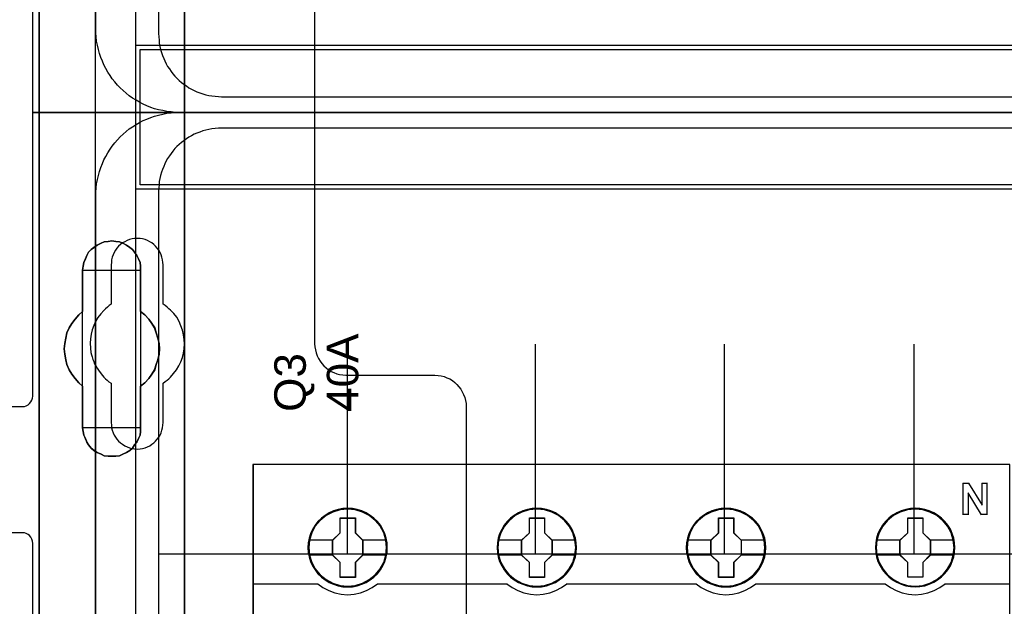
# Model space of a CAD drawing. Extents: x -635870 to -372006, y -44437 to 104716.
# Tile 32 of 246: x -619616 to -618678, y -32605 to -32046. Entities that reach past the tile are written whole.
import ezdxf

# ---------------------------------------------------------------- set-up
doc = ezdxf.new("R2010")
doc.units = 0
doc.header["$MEASUREMENT"] = 0
doc.layers.get('0').update_dxf_attribs({"color": 252})
for name, color, linetype in [('30', 7, 'Continuous'), ('45', 8, 'Continuous'), ('5', 7, 'Continuous'), ('50', 7, 'Continuous')]:
    doc.layers.add(name, color=color, linetype=linetype)
doc.styles.get("Standard").update_dxf_attribs({"font": 'arial.ttf', "bigfont": 'BIGFONT.SHX'})

# ---------------------------------------------------------------- blocks, each defined once
blk = doc.blocks.new('*U1009')
at = {"layer": '5', "color": 7}
for points in [[(64.443293, -78.807593), (64.443293, -386.338651), (64.391735, -387.468902), (64.288619, -388.445028), (64.185504, -388.804654), (64.082388, -389.061529), (63.979273, -389.267029), (63.876157, -389.369779), (73.104995, -389.369779), (73.362784, -389.369779), (73.67213, -389.472529), (73.929919, -389.575279), (74.13615, -389.78078), (74.342381, -389.98628), (74.497054, -390.29453), (74.548612, -390.551405), (74.60017, -390.859656), (74.60017, -415.622431)], [(46.758983, -415.622431), (46.758983, -390.859656), (46.758983, -390.551405), (46.862099, -390.29453), (47.016772, -389.98628), (47.171446, -389.78078), (47.429234, -389.575279), (47.687023, -389.472529), (47.944812, -389.369779), (48.254158, -389.369779), (51.19295, -389.369779), (51.089835, -389.267029), (50.986719, -389.061529), (50.883604, -388.804654), (50.780488, -388.445028), (50.625815, -387.468902), (50.625815, -386.338651), (50.625815, -323.250088), (50.625815, -298.744188), (50.625815, -173.234937)], [(50.626846, -173.235764), (50.626846, -298.746057), (50.626846, -323.25216), (50.626846, -386.341247), (50.626846, -387.471508), (50.781516, -388.447642), (50.88463, -388.80727), (50.987743, -389.064148), (51.090856, -389.26965), (51.19397, -389.372401), (52.689115, -389.577903), (62.330223, -389.577903), (63.876925, -389.372401), (63.980038, -389.26965), (64.083152, -389.064148), (64.186265, -388.80727), (64.289378, -388.447642), (64.392492, -387.471508), (64.444049, -386.341247), (64.444049, -78.807635)]]:
    blk.add_lwpolyline(points, dxfattribs=at)
for points in [[(64.441398, -386.34188), (64.441398, -78.808532), (64.441398, -386.34188)], [(50.626846, -173.235771), (50.626846, -298.746832), (50.626846, -173.235771)], [(60.268907, -254.459032), (60.681505, -254.76733), (61.042528, -255.178395), (61.351976, -255.589461), (61.60985, -256.000526), (61.764574, -256.462974), (61.919298, -256.976805), (62.022447, -257.490636), (62.074022, -258.004468), (62.022447, -258.518299), (61.919298, -259.03213), (61.764574, -259.494579), (61.60985, -260.00841), (61.351976, -260.419475), (61.042528, -260.83054), (60.681505, -261.241605), (60.268907, -261.549904), (60.268907, -265.506405), (60.268907, -265.866087), (60.217332, -266.225769), (60.062608, -266.534068), (59.907884, -266.89375), (59.701585, -267.150666), (59.495286, -267.458964), (59.237413, -267.664497), (58.927964, -267.870029), (58.566941, -268.024179), (58.257493, -268.178328), (57.89647, -268.229711), (57.535447, -268.229711), (57.174424, -268.229711), (56.813401, -268.178328), (56.503953, -268.024179), (56.14293, -267.870029), (55.833482, -267.664497), (55.575608, -267.458964), (55.317735, -267.150666), (55.163011, -266.89375), (55.008286, -266.534068), (54.853562, -266.225769), (54.801988, -265.866087), (54.750413, -265.506405), (54.750413, -261.549904), (54.38939, -261.241605), (54.028367, -260.83054), (53.718919, -260.419475), (53.461045, -260.00841), (53.254746, -259.494579), (53.151597, -259.03213), (53.048447, -258.518299), (52.996873, -258.004468), (53.048447, -257.490636), (53.151597, -256.976805), (53.254746, -256.462974), (53.461045, -256.000526), (53.718919, -255.589461), (54.028367, -255.178395), (54.38939, -254.76733), (54.750413, -254.459032), (54.750413, -250.50253), (54.801988, -250.142848), (54.853562, -249.783167), (55.008286, -249.423485), (55.163011, -249.115186), (55.317735, -248.806887), (55.575608, -248.549971), (55.833482, -248.344439), (56.14293, -248.138906), (56.503953, -247.933374), (56.813401, -247.830607), (57.174424, -247.779224), (57.535447, -247.727841), (57.89647, -247.779224), (58.257493, -247.830607), (58.566941, -247.933374), (58.927964, -248.138906), (59.237413, -248.344439), (59.495286, -248.549971), (59.701585, -248.806887), (59.907884, -249.115186), (60.062608, -249.423485), (60.217332, -249.783167), (60.268907, -250.142848), (60.268907, -250.50253), (60.268907, -254.459032)], [(58.927964, -248.138906), (58.566941, -247.933374), (58.257493, -247.830607), (57.89647, -247.779224), (57.535447, -247.727841), (57.174424, -247.779224), (56.813401, -247.830607), (56.503953, -247.933374), (56.14293, -248.138906), (55.833482, -248.344439), (55.575608, -248.549971), (55.317735, -248.806887), (55.163011, -249.115186), (55.008286, -249.423485), (54.853562, -249.783167), (54.801988, -250.142848), (54.750413, -250.50253), (54.750413, -254.459032), (54.38939, -254.76733), (54.028367, -255.178395), (53.718919, -255.589461), (53.461045, -256.000526), (53.254746, -256.462974), (53.151597, -256.976805), (53.048447, -257.490636), (52.996873, -258.004468), (53.048447, -258.518299), (53.151597, -259.03213), (53.254746, -259.494579), (53.461045, -260.00841), (53.718919, -260.419475), (54.028367, -260.83054), (54.38939, -261.241605), (54.750413, -261.549904), (54.750413, -265.506405), (54.801988, -265.866087), (54.853562, -266.225769), (55.008286, -266.534068), (55.163011, -266.89375), (55.317735, -267.150666), (55.575608, -267.458964), (55.833482, -267.664497), (56.14293, -267.870029), (56.503953, -268.024179), (56.813401, -268.178328), (57.174424, -268.229711), (57.535447, -268.229711), (57.89647, -268.229711), (58.257493, -268.178328), (58.566941, -268.024179), (58.927964, -267.870029), (59.237413, -267.664497), (59.495286, -267.458964), (59.701585, -267.150666), (59.907884, -266.89375), (60.062608, -266.534068), (60.217332, -266.225769), (60.268907, -265.866087), (60.268907, -265.506405), (60.268907, -261.549904), (60.681505, -261.241605), (61.042528, -260.83054), (61.351976, -260.419475), (61.60985, -260.00841), (61.764574, -259.494579), (61.919298, -259.03213), (62.022447, -258.518299), (62.074022, -258.004468), (62.022447, -257.490636), (61.919298, -256.976805), (61.764574, -256.462974), (61.60985, -256.000526), (61.351976, -255.589461), (61.042528, -255.178395), (60.681505, -254.76733), (60.268907, -254.459032), (60.268907, -250.50253), (60.268907, -250.142848), (60.217332, -249.783167), (60.062608, -249.423485), (59.907884, -249.115186), (59.701585, -248.806887), (59.495286, -248.549971), (59.237413, -248.344439), (58.927964, -248.138906)], [(58.927964, -248.138906), (58.566941, -247.933374), (58.257493, -247.830607), (57.89647, -247.779224), (57.535447, -247.727841), (57.174424, -247.779224), (56.813401, -247.830607), (56.503953, -247.933374), (56.14293, -248.138906), (55.833482, -248.344439), (55.575608, -248.549971), (55.317735, -248.806887), (55.163011, -249.115186), (55.008286, -249.423485), (54.853562, -249.783167), (54.801988, -250.142848), (54.750413, -250.50253), (54.750413, -254.459032), (54.38939, -254.76733), (54.028367, -255.178395), (53.718919, -255.589461), (53.461045, -256.000526), (53.254746, -256.462974), (53.151597, -256.976805), (53.048447, -257.490636), (52.996873, -258.004468), (53.048447, -258.518299), (53.151597, -259.03213), (53.254746, -259.494579), (53.461045, -260.00841), (53.718919, -260.419475), (54.028367, -260.83054), (54.38939, -261.241605), (54.750413, -261.549904), (54.750413, -265.506405), (54.801988, -265.866087), (54.853562, -266.225769), (55.008286, -266.534068), (55.163011, -266.89375), (55.317735, -267.150666), (55.575608, -267.458964), (55.833482, -267.664497), (56.14293, -267.870029), (56.503953, -268.024179), (56.813401, -268.178328), (57.174424, -268.229711), (57.535447, -268.229711), (57.89647, -268.229711), (58.257493, -268.178328), (58.566941, -268.024179), (58.927964, -267.870029), (59.237413, -267.664497), (59.495286, -267.458964), (59.701585, -267.150666), (59.907884, -266.89375), (60.062608, -266.534068), (60.217332, -266.225769), (60.268907, -265.866087), (60.268907, -265.506405), (60.268907, -261.549904), (60.681505, -261.241605), (61.042528, -260.83054), (61.351976, -260.419475), (61.60985, -260.00841), (61.764574, -259.494579), (61.919298, -259.03213), (62.022447, -258.518299), (62.074022, -258.004468), (62.022447, -257.490636), (61.919298, -256.976805), (61.764574, -256.462974), (61.60985, -256.000526), (61.351976, -255.589461), (61.042528, -255.178395), (60.681505, -254.76733), (60.268907, -254.459032), (60.268907, -250.50253), (60.268907, -250.142848), (60.217332, -249.783167), (60.062608, -249.423485), (59.907884, -249.115186), (59.701585, -248.806887), (59.495286, -248.549971), (59.237413, -248.344439), (58.927964, -248.138906)], [(60.268666, -250.505736), (60.268666, -250.145639), (60.217082, -249.785541), (60.062331, -249.425444), (59.90758, -249.116789), (59.701245, -248.808134), (59.49491, -248.550921), (59.236992, -248.345151), (58.927489, -248.139381), (58.566403, -247.933611), (58.256901, -247.830726), (57.895815, -247.779284), (57.534729, -247.727841), (57.173643, -247.779284), (56.812557, -247.830726), (56.503054, -247.933611), (56.141968, -248.139381), (55.832466, -248.345151), (55.574547, -248.550921), (55.316629, -248.808134), (55.161878, -249.116789), (55.007126, -249.425444), (54.852375, -249.785541), (54.800792, -250.145639), (54.749208, -250.505736), (60.268666, -250.505736)], [(54.749208, -250.503088), (54.749208, -254.462051), (54.749208, -250.503088)], [(60.266015, -254.462051), (60.266015, -250.503088), (60.266015, -254.462051)], [(54.751859, -254.459403), (54.390538, -254.767738), (54.029217, -255.178852), (53.719514, -255.589966), (53.461428, -256.001079), (53.254959, -256.463582), (53.151724, -256.977474), (53.04849, -257.491366), (52.996873, -258.005258), (53.04849, -258.51915), (53.151724, -259.033041), (53.254959, -259.495544), (53.461428, -260.009436), (53.719514, -260.42055), (54.029217, -260.831663), (54.390538, -261.242777), (54.751859, -261.551112), (54.751859, -254.459403)], [(60.266015, -261.551112), (60.679274, -261.242777), (61.040875, -260.831663), (61.350819, -260.42055), (61.609106, -260.009436), (61.764078, -259.495544), (61.91905, -259.033041), (62.022365, -258.51915), (62.074022, -258.005258), (62.022365, -257.491366), (61.91905, -256.977474), (61.764078, -256.463582), (61.609106, -256.001079), (61.350819, -255.589966), (61.040875, -255.178852), (60.679274, -254.767738), (60.266015, -254.459403), (60.266015, -261.551112)], [(54.749208, -261.548464), (54.749208, -265.507427), (54.749208, -261.548464)], [(60.266015, -265.507427), (60.266015, -261.548464), (60.266015, -265.507427)], [(54.749208, -265.504779), (54.800792, -265.864676), (54.852375, -266.224573), (55.007126, -266.533055), (55.161878, -266.892952), (55.316629, -267.150021), (55.574547, -267.458504), (55.832466, -267.664159), (56.141968, -267.869815), (56.503054, -268.024056), (56.812557, -268.178298), (57.173643, -268.229711), (57.534729, -268.229711), (57.895815, -268.229711), (58.256901, -268.178298), (58.566403, -268.024056), (58.927489, -267.869815), (59.236992, -267.664159), (59.49491, -267.458504), (59.701245, -267.150021), (59.90758, -266.892952), (60.062331, -266.533055), (60.217082, -266.224573), (60.268666, -265.864676), (60.268666, -265.504779), (54.749208, -265.504779)]]:
    blk.add_lwpolyline(points, close=True, dxfattribs=at)
at = {"layer": '50', "color": 7}
for points in [[(55.98194, -85.921426), (391.762235, -85.921426), (391.762235, -735.000783), (55.98194, -735.000783), (55.98194, -85.921426)], [(59.825943, -92.486155), (387.918232, -92.486155), (387.918232, -379.414356), (59.825943, -379.414356), (59.825943, -92.486155)], [(59.825943, -229.100851), (387.918232, -229.100851), (387.918232, -242.79966), (59.825943, -242.79966), (59.825943, -229.100851)]]:
    blk.add_lwpolyline(points, dxfattribs=at)
blk.add_lwpolyline([(60.239505, -229.513961), (387.507321, -229.513961), (387.507321, -242.386551), (60.239505, -242.386551), (60.239505, -229.513961)], close=True, dxfattribs=at)
blk = doc.blocks.new('*U1010')
at = {"layer": '50', "color": 7}
for points in [[(383.999821, -235.501397), (64.001505, -235.501397), (63.581505, -235.501397), (63.182504, -235.459362), (62.783504, -235.417327), (62.384503, -235.333258), (61.985503, -235.249188), (61.607503, -235.144101), (61.229502, -235.017997), (60.872502, -234.870875), (60.515502, -234.723754), (60.179501, -234.534597), (59.843501, -234.345441), (59.507501, -234.135267), (59.1925, -233.925093), (58.8985, -233.672885), (58.6045, -233.420676), (58.331499, -233.168468), (58.079499, -232.895242), (57.827499, -232.600998), (57.575499, -232.306755), (57.365498, -231.991494), (57.155498, -231.655216), (56.966498, -231.318938), (56.777498, -230.98266), (56.630498, -230.625365), (56.483498, -230.26807), (56.357497, -229.889757), (56.252497, -229.511444), (56.168497, -229.112114), (56.084497, -228.712784), (56.042497, -228.313453), (56.000497, -227.914123), (56.000497, -227.493776), (56.000497, -168.476979)], [(67.968952, -234.010496), (379.969373, -234.010496)], [(61.983887, -93.002352), (61.983887, -227.999417), (62.004887, -228.314683), (62.025887, -228.62995), (62.046887, -228.924198), (62.109888, -229.218447), (62.172889, -229.512696), (62.25689, -229.806944), (62.340891, -230.080175), (62.466892, -230.353406), (62.571893, -230.605619), (62.697894, -230.87885), (62.844896, -231.131063), (63.012898, -231.362258), (63.1809, -231.593454), (63.348902, -231.824649), (63.537904, -232.055844), (63.726906, -232.245004), (63.936908, -232.455182), (64.167911, -232.644342), (64.377913, -232.812484), (64.629916, -232.980626), (64.860918, -233.148768), (65.112921, -233.274874), (65.364924, -233.421999), (65.637927, -233.527087), (65.91093, -233.632176), (66.183933, -233.737265), (66.477936, -233.821336), (66.771939, -233.884389), (67.065942, -233.926425), (67.359946, -233.96846), (67.674949, -233.989478), (67.968952, -234.010496)]]:
    blk.add_lwpolyline(points, dxfattribs=at)
blk = doc.blocks.new('*U1011')
at = {"layer": '30', "color": 7}
blk.add_lwpolyline([(76.842584, -213.484137), (76.842584, -235.501397), (50.0136, -235.501397), (50.0136, -208.508866)], dxfattribs=at)
blk.add_lwpolyline([(76.842584, -213.484137), (76.842584, -235.501397), (50.0136, -235.501397), (50.0136, -208.508866)], dxfattribs=at)
blk = doc.blocks.new('*U1020')
at = {"layer": '50', "color": 7}
for points in [[(56.000497, -302.523166), (56.000497, -243.506369), (56.000497, -243.086022), (56.042497, -242.686692), (56.084497, -242.287361), (56.168497, -241.888031), (56.252497, -241.488701), (56.357497, -241.110388), (56.483498, -240.753093), (56.630498, -240.37478), (56.777498, -240.017485), (56.966498, -239.681207), (57.155498, -239.344929), (57.365498, -239.00865), (57.575499, -238.714407), (57.827499, -238.399147), (58.079499, -238.104903), (58.331499, -237.831677), (58.6045, -237.579469), (58.8985, -237.32726), (59.1925, -237.075052), (59.507501, -236.864878), (59.843501, -236.654704), (60.179501, -236.465548), (60.515502, -236.276391), (60.872502, -236.12927), (61.229502, -235.982148), (61.607503, -235.856044), (61.985503, -235.750957), (62.384503, -235.666887), (62.783504, -235.582818), (63.182504, -235.540783), (63.581505, -235.519766), (64.001505, -235.498748), (383.999821, -235.498748)], [(379.969373, -236.992297), (67.968952, -236.992297), (67.674949, -237.013315), (67.359946, -237.034332), (67.065942, -237.076367), (66.771939, -237.118401), (66.477936, -237.181454), (66.183933, -237.265523), (65.91093, -237.37061), (65.637927, -237.475697), (65.364924, -237.580784), (65.112921, -237.727906), (64.860918, -237.85401), (64.629916, -238.022149), (64.377913, -238.190288), (64.167911, -238.358427), (63.936908, -238.547583), (63.726906, -238.757757), (63.537904, -238.946914), (63.348902, -239.178105), (63.1809, -239.409296), (63.012898, -239.640487), (62.844896, -239.871678), (62.697894, -240.123887), (62.571893, -240.397113), (62.466892, -240.649321), (62.340891, -240.922547), (62.25689, -241.195773), (62.172889, -241.490017), (62.109888, -241.78426), (62.046887, -242.078503), (62.025887, -242.372747), (62.004887, -242.688007), (61.983887, -243.003268), (61.983887, -377.997901)], [(379.969373, -236.992297), (67.968952, -236.992297), (67.674949, -237.013315), (67.359946, -237.034332), (67.065942, -237.076367), (66.771939, -237.118402), (66.477936, -237.181455), (66.183933, -237.265525), (65.91093, -237.370613), (65.637927, -237.4757), (65.364924, -237.580788), (65.112921, -237.72791), (64.860918, -237.854016), (64.629916, -238.022156), (64.377913, -238.190296), (64.167911, -238.358436), (63.936908, -238.547594), (63.726906, -238.757769), (63.537904, -238.946927), (63.348902, -239.178119), (63.1809, -239.409312), (63.012898, -239.640505), (62.844896, -239.871698), (62.697894, -240.123908), (62.571893, -240.397136), (62.466892, -240.649346), (62.340891, -240.922574), (62.25689, -241.195801), (62.172889, -241.490047), (62.109888, -241.784292), (62.046887, -242.078537), (62.025887, -242.372782), (62.004887, -242.688045), (61.983887, -243.003308), (61.983887, -277.514077), (386.017439, -277.514077)], [(379.969373, -236.992297), (67.968952, -236.992297), (67.674949, -237.013315), (67.359946, -237.034332), (67.065942, -237.076367), (66.771939, -237.118402), (66.477936, -237.181455), (66.183933, -237.265525), (65.91093, -237.370613), (65.637927, -237.4757), (65.364924, -237.580788), (65.112921, -237.72791), (64.860918, -237.854016), (64.629916, -238.022156), (64.377913, -238.190296), (64.167911, -238.358436), (63.936908, -238.547594), (63.726906, -238.757769), (63.537904, -238.946927), (63.348902, -239.178119), (63.1809, -239.409312), (63.012898, -239.640505), (62.844896, -239.871698), (62.697894, -240.123908), (62.571893, -240.397136), (62.466892, -240.649346), (62.340891, -240.922574), (62.25689, -241.195801), (62.172889, -241.490047), (62.109888, -241.784292), (62.046887, -242.078537), (62.025887, -242.372782), (62.004887, -242.688045), (61.983887, -243.003308), (61.983887, -277.514077), (386.017439, -277.514077)], [(79.960566, -277.556447), (79.960566, -257.54713)], [(97.87362, -277.556447), (97.87362, -257.54713)], [(115.850299, -277.556447), (115.850299, -257.54713)], [(133.909161, -277.556447), (133.909161, -257.54713)]]:
    blk.add_lwpolyline(points, dxfattribs=at)
blk = doc.blocks.new('*D1021')
at = {"layer": '30', "color": 7}
for points in [[(46.008272, -263.504343), (49.006674, -263.504343), (49.208059, -263.48183), (49.387068, -263.436805), (49.566077, -263.324242), (49.700334, -263.21168), (49.834591, -263.054092), (49.924096, -262.873992), (49.991224, -262.693891), (50.0136, -262.491279), (50.0136, -235.498748), (76.842584, -235.498748), (76.842584, -257.516008), (76.86496, -257.808671), (76.909712, -258.101334), (76.976841, -258.393997), (77.066345, -258.664148), (77.200602, -258.934298), (77.357235, -259.181936), (77.536244, -259.407061), (77.715253, -259.632187), (77.939015, -259.812287), (78.162776, -259.992387), (78.408913, -260.149975), (78.677427, -260.262538), (78.945941, -260.3751), (79.214454, -260.442638), (79.52772, -260.487663), (79.81861, -260.510175), (88.299164, -260.510175), (88.590054, -260.532688), (88.880944, -260.577713), (89.171833, -260.645251), (89.440347, -260.757813), (89.708861, -260.870376), (89.954998, -261.027964), (90.178759, -261.208064), (90.380145, -261.388164), (90.58153, -261.61329), (90.760539, -261.838415), (90.894796, -262.086053), (91.029053, -262.356203), (91.140933, -262.626354), (91.208062, -262.919017), (91.252814, -263.21168), (91.27519, -263.504343), (91.27519, -357.494179)], [(50.0136, -344.481933), (50.0136, -276.516588), (49.991224, -276.313975), (49.924096, -276.111363), (49.834591, -275.931262), (49.700334, -275.773675), (49.566077, -275.661112), (49.387068, -275.571062), (49.208059, -275.526037), (49.006674, -275.503524), (46.008272, -275.503524)], [(46.008272, -263.504343), (49.006674, -263.504343), (49.208059, -263.48183), (49.387068, -263.436805), (49.566077, -263.324242), (49.700334, -263.21168), (49.834591, -263.054092), (49.924096, -262.873992), (49.991224, -262.693891), (50.0136, -262.491279), (50.0136, -235.498748), (76.842584, -235.498748), (76.842584, -257.516008), (76.86496, -257.808671), (76.909712, -258.101334), (76.976841, -258.393997), (77.066345, -258.664148), (77.200602, -258.934298), (77.357235, -259.181936), (77.536244, -259.407061), (77.715253, -259.632187), (77.939015, -259.812287), (78.162776, -259.992387), (78.408913, -260.149975), (78.677427, -260.262538), (78.945941, -260.3751), (79.214454, -260.442638), (79.52772, -260.487663), (79.81861, -260.510175), (88.299164, -260.510175), (88.590054, -260.532688), (88.880944, -260.577713), (89.171833, -260.645251), (89.440347, -260.757813), (89.708861, -260.870376), (89.954998, -261.027964), (90.178759, -261.208064), (90.380145, -261.388164), (90.58153, -261.61329), (90.760539, -261.838415), (90.894796, -262.086053), (91.029053, -262.356203), (91.140933, -262.626354), (91.208062, -262.919017), (91.252814, -263.21168), (91.27519, -263.504343), (91.27519, -357.494179)], [(50.0136, -344.481933), (50.0136, -276.516588), (49.991224, -276.313975), (49.924096, -276.111363), (49.834591, -275.931262), (49.700334, -275.773675), (49.566077, -275.661112), (49.387068, -275.571062), (49.208059, -275.526037), (49.006674, -275.503524), (46.008272, -275.503524)], [(62.409659, -265.014208), (62.409659, -261.254184), (62.611125, -261.119094), (62.790205, -260.984003), (62.969286, -260.848913), (63.125981, -260.691307), (63.416987, -260.35358), (63.685608, -259.993338), (63.909458, -259.633097), (64.088539, -259.227825), (64.245234, -258.822553), (64.357159, -258.417281), (64.424315, -257.989494), (64.4467, -257.539192), (64.424315, -257.111405), (64.357159, -256.661102), (64.267619, -256.233315), (64.110924, -255.805528), (63.931843, -255.400256), (63.707993, -254.994984), (63.439372, -254.634743), (63.125981, -254.319531), (62.969286, -254.18444), (62.790205, -254.026835), (62.611125, -253.891744), (62.409659, -253.756653), (62.409659, -250.019145), (62.387274, -249.771479), (62.364889, -249.523813), (62.297734, -249.276147), (62.230579, -249.050996), (62.118653, -248.825845), (62.006728, -248.623209), (61.850032, -248.420573), (61.693337, -248.240452), (61.536642, -248.082846), (61.335176, -247.92524), (61.13371, -247.812665), (60.932245, -247.700089), (60.708394, -247.610029), (60.462159, -247.542484), (60.215923, -247.497453), (59.969687, -247.497453), (59.701066, -247.497453), (59.454831, -247.542484), (59.208595, -247.610029), (58.984745, -247.700089), (58.760894, -247.812665), (58.559428, -247.92524), (58.357963, -248.082846), (58.178882, -248.240452), (58.022187, -248.420573), (57.887876, -248.623209), (57.753566, -248.825845), (57.664026, -249.050996), (57.574486, -249.276147), (57.50733, -249.523813), (57.484945, -249.771479), (57.46256, -250.019145), (57.46256, -253.756653), (57.28348, -253.891744), (57.104399, -254.026835), (56.925319, -254.18444), (56.768623, -254.342046), (56.477618, -254.657258), (56.208997, -255.017499), (55.985146, -255.400256), (55.806066, -255.783013), (55.671755, -256.188285), (55.55983, -256.616072), (55.492675, -257.043859), (55.47029, -257.471646), (55.492675, -257.921948), (55.537445, -258.349735), (55.6046, -258.574887), (55.64937, -258.777523), (55.716525, -259.002674), (55.806066, -259.20531), (55.895606, -259.430461), (56.007531, -259.633097), (56.119457, -259.835733), (56.253767, -260.038369), (56.500003, -260.376095), (56.768623, -260.691307), (56.925319, -260.848913), (57.082014, -260.984003), (57.261095, -261.141609), (57.46256, -261.254184), (57.46256, -265.014208), (57.484945, -265.261874), (57.50733, -265.50954), (57.574486, -265.757206), (57.664026, -265.982357), (57.753566, -266.207508), (57.887876, -266.410144), (58.022187, -266.61278), (58.178882, -266.792901), (58.357963, -266.950507), (58.559428, -267.085597), (58.760894, -267.220688), (58.984745, -267.333264), (59.208595, -267.423324), (59.454831, -267.490869), (59.701066, -267.513385), (59.969687, -267.5359), (60.215923, -267.513385), (60.462159, -267.490869), (60.708394, -267.423324), (60.932245, -267.333264), (61.13371, -267.220688), (61.335176, -267.085597), (61.536642, -266.950507), (61.693337, -266.792901), (61.850032, -266.61278), (62.006728, -266.410144), (62.118653, -266.207508), (62.230579, -265.982357), (62.297734, -265.757206), (62.364889, -265.50954), (62.387274, -265.261874), (62.409659, -265.014208)]]:
    blk.add_lwpolyline(points, dxfattribs=at)
blk = doc.blocks.new('*D1022')
at = {"layer": '45', "color": 7}
for points in [[(143.039331, -268.997671), (70.962948, -268.997671), (70.962948, -351.066058), (143.039331, -351.066058), (143.039331, -268.997671)], [(143.018122, -269.021504), (70.984156, -269.021504), (70.984156, -351.044873), (143.018122, -351.044873), (143.018122, -269.021504)], [(83.762152, -276.924985), (83.739733, -276.476776), (83.666872, -276.023033), (83.515545, -275.596957), (83.336194, -275.181949), (83.100796, -274.794607), (82.820561, -274.446), (82.489883, -274.12506), (82.125576, -273.848388), (81.755665, -273.604916), (81.324103, -273.422312), (80.89254, -273.295043), (80.438558, -273.212041), (79.984576, -273.184374), (79.530595, -273.212041), (79.087823, -273.295043), (78.639446, -273.422312), (78.224697, -273.604916), (77.837972, -273.848388), (77.47927, -274.12506), (77.142988, -274.446), (76.879566, -274.794607), (76.638563, -275.181949), (76.436794, -275.596957), (76.319095, -276.023033), (76.229419, -276.476776), (76.201396, -276.924985), (76.229419, -277.373194), (76.319095, -277.810337), (76.436794, -278.241946), (76.638563, -278.651421), (76.879566, -279.044296), (77.142988, -279.40397), (77.47927, -279.719376), (77.837972, -279.996049), (78.224697, -280.228453), (78.639446, -280.411057), (79.087823, -280.549393), (79.530595, -280.637929), (79.984576, -280.660062), (80.438558, -280.637929), (80.89254, -280.549393), (81.324103, -280.411057), (81.755665, -280.228453), (82.125576, -279.996049), (82.489883, -279.719376), (82.820561, -279.40397), (83.100796, -279.044296), (83.336194, -278.651421), (83.515545, -278.241946), (83.666872, -277.810337), (83.739733, -277.373194), (83.762152, -276.924985)], [(83.762152, -276.924985), (83.739733, -276.476776), (83.666872, -276.023033), (83.515545, -275.596957), (83.336194, -275.181949), (83.100796, -274.794607), (82.820561, -274.446), (82.489883, -274.12506), (82.125576, -273.848388), (81.755665, -273.604916), (81.324103, -273.422312), (80.89254, -273.295043), (80.438558, -273.212041), (79.984576, -273.184374), (79.530595, -273.212041), (79.087823, -273.295043), (78.639446, -273.422312), (78.224697, -273.604916), (77.837972, -273.848388), (77.47927, -274.12506), (77.142988, -274.446), (76.879566, -274.794607), (76.638563, -275.181949), (76.436794, -275.596957), (76.319095, -276.023033), (76.229419, -276.476776), (76.201396, -276.924985), (76.229419, -277.373194), (76.319095, -277.810337), (76.436794, -278.241946), (76.638563, -278.651421), (76.879566, -279.044296), (77.142988, -279.40397), (77.47927, -279.719376), (77.837972, -279.996049), (78.224697, -280.228453), (78.639446, -280.411057), (79.087823, -280.549393), (79.530595, -280.637929), (79.984576, -280.660062), (80.438558, -280.637929), (80.89254, -280.549393), (81.324103, -280.411057), (81.755665, -280.228453), (82.125576, -279.996049), (82.489883, -279.719376), (82.820561, -279.40397), (83.100796, -279.044296), (83.336194, -278.651421), (83.515545, -278.241946), (83.666872, -277.810337), (83.739733, -277.373194), (83.762152, -276.924985)], [(101.778597, -276.924985), (101.750575, -276.476776), (101.683321, -276.023033), (101.526395, -275.596957), (101.347051, -275.181949), (101.111663, -274.789074), (100.831439, -274.446), (100.500774, -274.12506), (100.136482, -273.848388), (99.766586, -273.604916), (99.33504, -273.422312), (98.909099, -273.295043), (98.449531, -273.212041), (97.995568, -273.184374), (97.541604, -273.212041), (97.09885, -273.295043), (96.650491, -273.422312), (96.241363, -273.604916), (95.849049, -273.848388), (95.490362, -274.12506), (95.159697, -274.446), (94.896286, -274.789074), (94.649689, -275.181949), (94.453532, -275.596957), (94.330233, -276.023033), (94.240561, -276.476776), (94.212539, -276.924985), (94.240561, -277.373194), (94.330233, -277.810337), (94.453532, -278.236412), (94.649689, -278.651421), (94.896286, -279.044296), (95.159697, -279.40397), (95.490362, -279.719376), (95.849049, -279.996049), (96.241363, -280.228453), (96.650491, -280.411057), (97.09885, -280.549393), (97.541604, -280.637929), (97.995568, -280.660062), (98.449531, -280.637929), (98.909099, -280.549393), (99.33504, -280.411057), (99.766586, -280.228453), (100.136482, -279.996049), (100.500774, -279.719376), (100.831439, -279.40397), (101.111663, -279.044296), (101.347051, -278.651421), (101.526395, -278.236412), (101.683321, -277.810337), (101.750575, -277.373194), (101.778597, -276.924985)], [(101.778597, -276.924985), (101.750575, -276.476776), (101.683321, -276.023033), (101.526395, -275.596957), (101.347051, -275.181949), (101.111663, -274.789074), (100.831439, -274.446), (100.500774, -274.12506), (100.136482, -273.848388), (99.766586, -273.604916), (99.33504, -273.422312), (98.909099, -273.295043), (98.449531, -273.212041), (97.995568, -273.184374), (97.541604, -273.212041), (97.09885, -273.295043), (96.650491, -273.422312), (96.241363, -273.604916), (95.849049, -273.848388), (95.490362, -274.12506), (95.159697, -274.446), (94.896286, -274.789074), (94.649689, -275.181949), (94.453532, -275.596957), (94.330233, -276.023033), (94.240561, -276.476776), (94.212539, -276.924985), (94.240561, -277.373194), (94.330233, -277.810337), (94.453532, -278.236412), (94.649689, -278.651421), (94.896286, -279.044296), (95.159697, -279.40397), (95.490362, -279.719376), (95.849049, -279.996049), (96.241363, -280.228453), (96.650491, -280.411057), (97.09885, -280.549393), (97.541604, -280.637929), (97.995568, -280.660062), (98.449531, -280.637929), (98.909099, -280.549393), (99.33504, -280.411057), (99.766586, -280.228453), (100.136482, -279.996049), (100.500774, -279.719376), (100.831439, -279.40397), (101.111663, -279.044296), (101.347051, -278.651421), (101.526395, -278.236412), (101.683321, -277.810337), (101.750575, -277.373194), (101.778597, -276.924985)], [(101.757389, -276.924969), (101.729533, -276.4793), (101.66268, -276.028129), (101.506689, -275.604469), (101.328414, -275.191812), (101.094427, -274.801164), (100.815872, -274.460035), (100.487177, -274.140914), (100.125055, -273.865809), (99.757362, -273.623718), (99.328387, -273.442149), (98.904983, -273.315601), (98.448153, -273.23307), (97.996893, -273.205559), (97.545634, -273.23307), (97.105517, -273.315601), (96.659828, -273.442149), (96.253138, -273.623718), (95.86316, -273.865809), (95.50661, -274.140914), (95.177915, -274.460035), (94.916073, -274.801164), (94.670944, -275.191812), (94.475955, -275.604469), (94.353391, -276.028129), (94.264253, -276.4793), (94.236398, -276.924969), (94.264253, -277.370638), (94.353391, -277.805303), (94.475955, -278.228964), (94.670944, -278.64162), (94.916073, -279.032268), (95.177915, -279.389904), (95.50661, -279.703523), (95.86316, -279.978627), (96.253138, -280.209715), (96.659828, -280.391283), (97.105517, -280.528836), (97.545634, -280.616869), (97.996893, -280.638877), (98.448153, -280.616869), (98.904983, -280.528836), (99.328387, -280.391283), (99.757362, -280.209715), (100.125055, -279.978627), (100.487177, -279.703523), (100.815872, -279.389904), (101.094427, -279.032268), (101.328414, -278.64162), (101.506689, -278.228964), (101.66268, -277.805303), (101.729533, -277.370638), (101.757389, -276.924969)], [(119.78974, -276.924985), (119.767322, -276.476776), (119.694463, -276.023033), (119.537538, -275.596957), (119.358194, -275.181949), (119.122806, -274.789074), (118.842581, -274.446), (118.517521, -274.12506), (118.153229, -273.848388), (117.777729, -273.604916), (117.351787, -273.422312), (116.920242, -273.295043), (116.466278, -273.212041), (116.012315, -273.184374), (115.558351, -273.212041), (115.115597, -273.295043), (114.667238, -273.422312), (114.252506, -273.604916), (113.865796, -273.848388), (113.507109, -274.12506), (113.17084, -274.446), (112.907429, -274.789074), (112.660831, -275.181949), (112.464674, -275.596957), (112.34698, -276.023033), (112.257308, -276.476776), (112.223681, -276.924985), (112.257308, -277.373194), (112.34698, -277.810337), (112.464674, -278.236412), (112.660831, -278.651421), (112.907429, -279.044296), (113.17084, -279.40397), (113.507109, -279.719376), (113.865796, -279.996049), (114.252506, -280.228453), (114.667238, -280.411057), (115.115597, -280.549393), (115.558351, -280.637929), (116.012315, -280.660062), (116.466278, -280.637929), (116.920242, -280.549393), (117.351787, -280.411057), (117.777729, -280.228453), (118.153229, -279.996049), (118.517521, -279.719376), (118.842581, -279.40397), (119.122806, -279.044296), (119.358194, -278.651421), (119.537538, -278.236412), (119.694463, -277.810337), (119.767322, -277.373194), (119.78974, -276.924985)], [(119.78974, -276.924985), (119.767322, -276.476776), (119.694463, -276.023033), (119.537538, -275.596957), (119.358194, -275.181949), (119.122806, -274.789074), (118.842581, -274.446), (118.517521, -274.12506), (118.153229, -273.848388), (117.777729, -273.604916), (117.351787, -273.422312), (116.920242, -273.295043), (116.466278, -273.212041), (116.012315, -273.184374), (115.558351, -273.212041), (115.115597, -273.295043), (114.667238, -273.422312), (114.252506, -273.604916), (113.865796, -273.848388), (113.507109, -274.12506), (113.17084, -274.446), (112.907429, -274.789074), (112.660831, -275.181949), (112.464674, -275.596957), (112.34698, -276.023033), (112.257308, -276.476776), (112.223681, -276.924985), (112.257308, -277.373194), (112.34698, -277.810337), (112.464674, -278.236412), (112.660831, -278.651421), (112.907429, -279.044296), (113.17084, -279.40397), (113.507109, -279.719376), (113.865796, -279.996049), (114.252506, -280.228453), (114.667238, -280.411057), (115.115597, -280.549393), (115.558351, -280.637929), (116.012315, -280.660062), (116.466278, -280.637929), (116.920242, -280.549393), (117.351787, -280.411057), (117.777729, -280.228453), (118.153229, -279.996049), (118.517521, -279.719376), (118.842581, -279.40397), (119.122806, -279.044296), (119.358194, -278.651421), (119.537538, -278.236412), (119.694463, -277.810337), (119.767322, -277.373194), (119.78974, -276.924985)], [(119.76588, -276.924969), (119.743596, -276.4793), (119.671172, -276.028129), (119.515181, -275.604469), (119.336905, -275.191812), (119.102919, -274.801164), (118.824364, -274.460035), (118.50124, -274.140914), (118.139118, -273.865809), (117.765854, -273.623718), (117.34245, -273.442149), (116.913475, -273.315601), (116.462215, -273.23307), (116.010956, -273.205559), (115.559697, -273.23307), (115.119579, -273.315601), (114.673891, -273.442149), (114.261629, -273.623718), (113.877223, -273.865809), (113.520672, -274.140914), (113.186406, -274.460035), (112.924564, -274.801164), (112.679436, -275.191812), (112.484447, -275.604469), (112.367454, -276.028129), (112.278316, -276.4793), (112.24489, -276.924969), (112.278316, -277.370638), (112.367454, -277.805303), (112.484447, -278.228964), (112.679436, -278.64162), (112.924564, -279.032268), (113.186406, -279.389904), (113.520672, -279.703523), (113.877223, -279.978627), (114.261629, -280.209715), (114.673891, -280.391283), (115.119579, -280.528836), (115.559697, -280.616869), (116.010956, -280.638877), (116.462215, -280.616869), (116.913475, -280.528836), (117.34245, -280.391283), (117.765854, -280.209715), (118.139118, -279.978627), (118.50124, -279.703523), (118.824364, -279.389904), (119.102919, -279.032268), (119.336905, -278.64162), (119.515181, -278.228964), (119.671172, -277.805303), (119.743596, -277.370638), (119.76588, -276.924969)], [(137.800882, -276.919689), (137.77286, -276.471479), (137.705606, -276.017737), (137.54868, -275.591661), (137.369337, -275.176653), (137.133948, -274.783778), (136.853724, -274.440704), (136.523059, -274.119764), (136.158767, -273.843092), (135.788871, -273.59962), (135.357326, -273.417016), (134.931385, -273.289747), (134.471817, -273.206745), (134.017853, -273.179078), (133.56389, -273.206745), (133.121135, -273.289747), (132.672776, -273.417016), (132.263648, -273.59962), (131.871334, -273.843092), (131.512647, -274.119764), (131.181982, -274.440704), (130.918571, -274.783778), (130.671974, -275.176653), (130.475817, -275.591661), (130.352518, -276.017737), (130.262846, -276.471479), (130.234824, -276.919689), (130.262846, -277.367898), (130.352518, -277.80504), (130.475817, -278.231116), (130.671974, -278.646125), (130.918571, -279.038999), (131.181982, -279.398673), (131.512647, -279.71408), (131.871334, -279.990752), (132.263648, -280.223157), (132.672776, -280.405761), (133.121135, -280.544097), (133.56389, -280.632632), (134.017853, -280.654766), (134.471817, -280.632632), (134.931385, -280.544097), (135.357326, -280.405761), (135.788871, -280.223157), (136.158767, -279.990752), (136.523059, -279.71408), (136.853724, -279.398673), (137.133948, -279.038999), (137.369337, -278.646125), (137.54868, -278.231116), (137.705606, -277.80504), (137.77286, -277.367898), (137.800882, -276.919689)], [(137.800882, -276.919689), (137.77286, -276.471479), (137.705606, -276.017737), (137.54868, -275.591661), (137.369337, -275.176653), (137.133948, -274.783778), (136.853724, -274.440704), (136.523059, -274.119764), (136.158767, -273.843092), (135.788871, -273.59962), (135.357326, -273.417016), (134.931385, -273.289747), (134.471817, -273.206745), (134.017853, -273.179078), (133.56389, -273.206745), (133.121135, -273.289747), (132.672776, -273.417016), (132.263648, -273.59962), (131.871334, -273.843092), (131.512647, -274.119764), (131.181982, -274.440704), (130.918571, -274.783778), (130.671974, -275.176653), (130.475817, -275.591661), (130.352518, -276.017737), (130.262846, -276.471479), (130.234824, -276.919689), (130.262846, -277.367898), (130.352518, -277.80504), (130.475817, -278.231116), (130.671974, -278.646125), (130.918571, -279.038999), (131.181982, -279.398673), (131.512647, -279.71408), (131.871334, -279.990752), (132.263648, -280.223157), (132.672776, -280.405761), (133.121135, -280.544097), (133.56389, -280.632632), (134.017853, -280.654766), (134.471817, -280.632632), (134.931385, -280.544097), (135.357326, -280.405761), (135.788871, -280.223157), (136.158767, -279.990752), (136.523059, -279.71408), (136.853724, -279.398673), (137.133948, -279.038999), (137.369337, -278.646125), (137.54868, -278.231116), (137.705606, -277.80504), (137.77286, -277.367898), (137.800882, -276.919689)], [(137.777023, -276.919673), (137.749167, -276.474004), (137.682314, -276.022833), (137.526323, -275.599172), (137.348048, -275.186516), (137.114062, -274.795868), (136.835506, -274.454738), (136.506811, -274.135618), (136.144689, -273.860513), (135.776997, -273.618421), (135.348021, -273.436853), (134.924618, -273.310305), (134.467787, -273.227773), (134.016528, -273.200263), (133.565268, -273.227773), (133.125151, -273.310305), (132.679463, -273.436853), (132.272772, -273.618421), (131.882795, -273.860513), (131.526244, -274.135618), (131.197549, -274.454738), (130.935707, -274.795868), (130.690578, -275.186516), (130.49559, -275.599172), (130.373025, -276.022833), (130.283888, -276.474004), (130.256032, -276.919673), (130.283888, -277.365342), (130.373025, -277.800007), (130.49559, -278.223667), (130.690578, -278.636324), (130.935707, -279.026972), (131.197549, -279.384608), (131.526244, -279.698226), (131.882795, -279.973331), (132.272772, -280.204418), (132.679463, -280.385987), (133.125151, -280.523539), (133.565268, -280.611573), (134.016528, -280.633581), (134.467787, -280.611573), (134.924618, -280.523539), (135.348021, -280.385987), (135.776997, -280.204418), (136.144689, -279.973331), (136.506811, -279.698226), (136.835506, -279.384608), (137.114062, -279.026972), (137.348048, -278.636324), (137.526323, -278.223667), (137.682314, -277.800007), (137.749167, -277.365342), (137.777023, -276.919673)], [(79.272674, -274.087388), (80.715806, -274.087388), (80.715806, -275.506914), (81.434542, -276.211132), (81.434542, -277.630657), (80.715806, -278.345965), (80.715806, -279.7544), (79.272674, -279.7544), (79.272674, -278.345965), (78.536959, -277.630657), (78.536959, -276.211132), (79.272674, -275.506914), (79.272674, -274.087388)], [(79.272674, -274.087388), (80.715806, -274.087388), (80.715806, -274.087388), (80.715806, -275.506914), (80.715806, -275.506914), (81.434542, -276.211132), (81.434542, -276.211132), (81.434542, -277.630657), (81.434542, -277.630657), (80.715806, -278.345965), (80.715806, -278.345965), (80.715806, -279.7544), (80.715806, -279.7544), (79.272674, -279.7544), (79.272674, -279.7544), (79.272674, -278.345965), (79.272674, -278.345965), (78.536959, -277.630657), (78.536959, -277.630657), (78.536959, -276.211132), (78.536959, -276.211132), (79.272674, -275.506914), (79.272674, -275.506914), (79.272674, -274.087388), (79.272674, -274.087388)], [(79.283112, -274.108574), (80.705119, -274.108574), (80.705119, -275.516822), (81.413334, -276.215446), (81.413334, -277.623694), (80.705119, -278.33332), (80.705119, -279.730567), (79.283112, -279.730567), (79.283112, -278.33332), (78.558167, -277.623694), (78.558167, -276.215446), (79.283112, -275.516822), (79.283112, -274.108574)], [(97.289476, -274.087388), (98.726948, -274.087388), (98.726948, -275.506976), (99.445685, -276.20568), (99.445685, -277.630813), (98.726948, -278.346152), (98.726948, -279.749104), (97.289476, -279.749104), (97.289476, -278.346152), (96.548102, -277.630813), (96.548102, -276.20568), (97.289476, -275.506976), (97.289476, -274.087388)], [(97.289476, -274.087388), (98.726948, -274.087388), (98.726948, -274.087388), (98.726948, -275.506976), (98.726948, -275.506976), (99.445685, -276.20568), (99.445685, -276.20568), (99.445685, -277.630813), (99.445685, -277.630813), (98.726948, -278.346152), (98.726948, -278.346152), (98.726948, -279.749104), (98.726948, -279.749104), (97.289476, -279.749104), (97.289476, -279.749104), (97.289476, -278.346152), (97.289476, -278.346152), (96.548102, -277.630813), (96.548102, -277.630813), (96.548102, -276.20568), (96.548102, -276.20568), (97.289476, -275.506976), (97.289476, -275.506976), (97.289476, -274.087388), (97.289476, -274.087388)], [(97.299153, -274.108574), (98.714268, -274.108574), (98.714268, -275.516874), (99.421825, -276.210021), (99.421825, -277.623823), (98.714268, -278.333474), (98.714268, -279.72527), (97.299153, -279.72527), (97.299153, -278.333474), (96.56931, -277.623823), (96.56931, -276.210021), (97.299153, -275.516874), (97.299153, -274.108574)], [(115.300261, -274.087388), (116.743393, -274.087388), (116.743393, -275.506976), (117.46213, -276.20568), (117.46213, -277.630813), (116.743393, -278.346152), (116.743393, -279.749104), (115.300261, -279.749104), (115.300261, -278.346152), (114.564547, -277.630813), (114.564547, -276.20568), (115.300261, -275.506976), (115.300261, -274.087388)], [(115.300261, -274.087388), (116.743393, -274.087388), (116.743393, -274.087388), (116.743393, -275.506976), (116.743393, -275.506976), (117.46213, -276.20568), (117.46213, -276.20568), (117.46213, -277.630813), (117.46213, -277.630813), (116.743393, -278.346152), (116.743393, -278.346152), (116.743393, -279.749104), (116.743393, -279.749104), (115.300261, -279.749104), (115.300261, -279.749104), (115.300261, -278.346152), (115.300261, -278.346152), (114.564547, -277.630813), (114.564547, -277.630813), (114.564547, -276.20568), (114.564547, -276.20568), (115.300261, -275.506976), (115.300261, -275.506976), (115.300261, -274.087388), (115.300261, -274.087388)], [(115.310026, -274.108574), (116.730713, -274.108574), (116.730713, -275.516874), (117.43827, -276.210021), (117.43827, -277.623823), (116.730713, -278.333474), (116.730713, -279.72527), (115.310026, -279.72527), (115.310026, -278.333474), (114.585755, -277.623823), (114.585755, -276.210021), (115.310026, -275.516874), (115.310026, -274.108574)], [(133.30911, -274.082092), (134.746583, -274.082092), (134.746583, -275.50168), (135.465319, -276.200383), (135.465319, -277.625516), (134.746583, -278.340855), (134.746583, -279.743807), (133.30911, -279.743807), (133.30911, -278.340855), (132.567736, -277.625516), (132.567736, -276.200383), (133.30911, -275.50168), (133.30911, -274.082092)], [(133.30911, -274.082092), (134.746583, -274.082092), (134.746583, -274.082092), (134.746583, -275.50168), (134.746583, -275.50168), (135.465319, -276.200383), (135.465319, -276.200383), (135.465319, -277.625516), (135.465319, -277.625516), (134.746583, -278.340855), (134.746583, -278.340855), (134.746583, -279.743807), (134.746583, -279.743807), (133.30911, -279.743807), (133.30911, -279.743807), (133.30911, -278.340855), (133.30911, -278.340855), (132.567736, -277.625516), (132.567736, -277.625516), (132.567736, -276.200383), (132.567736, -276.200383), (133.30911, -275.50168), (133.30911, -275.50168), (133.30911, -274.082092), (133.30911, -274.082092)], [(133.321438, -274.103277), (134.736553, -274.103277), (134.736553, -275.511577), (135.444111, -276.204725), (135.444111, -277.618526), (134.736553, -278.328178), (134.736553, -279.719974), (133.321438, -279.719974), (133.321438, -278.328178), (132.591595, -277.618526), (132.591595, -276.204725), (133.321438, -275.511577), (133.321438, -274.103277)]]:
    blk.add_lwpolyline(points, close=True, dxfattribs=at)
at = {"layer": '45', "color": 139}
for points in [[(143.039331, -268.997671), (70.962948, -268.997671), (70.962948, -351.066058), (143.039331, -351.066058), (143.039331, -268.997671)], [(83.695876, -276.91957), (83.623016, -276.200113), (83.415644, -275.519396), (83.068156, -274.882953), (82.608575, -274.329525), (82.04811, -273.875714), (81.403575, -273.538122), (80.708599, -273.322285), (79.985599, -273.255874), (79.2626, -273.322285), (78.573228, -273.538122), (77.928694, -273.875714), (77.362624, -274.329525), (76.903043, -274.882953), (76.561159, -275.519396), (76.348183, -276.200113), (76.280927, -276.91957), (76.348183, -277.633493), (76.561159, -278.325278), (76.903043, -278.950653), (77.362624, -279.509615), (77.928694, -279.963427), (78.573228, -280.301018), (79.2626, -280.511321), (79.985599, -280.583266), (80.708599, -280.511321), (81.403575, -280.301018), (82.04811, -279.963427), (82.608575, -279.509615), (83.068156, -278.950653), (83.415644, -278.325278), (83.623016, -277.633493), (83.695876, -276.91957)], [(101.707019, -276.924866), (101.634162, -276.205409), (101.426798, -275.519158), (101.084928, -274.88825), (100.619762, -274.329287), (100.05932, -273.875476), (99.420416, -273.537884), (98.719863, -273.327581), (97.996893, -273.26117), (97.273923, -273.327581), (96.578975, -273.537884), (95.940071, -273.875476), (95.379629, -274.329287), (94.914463, -274.88825), (94.566989, -275.519158), (94.359625, -276.205409), (94.286768, -276.924866), (94.359625, -277.638789), (94.566989, -278.32504), (94.914463, -278.955949), (95.379629, -279.509377), (95.940071, -279.963189), (96.578975, -280.30078), (97.273923, -280.516617), (97.996893, -280.588563), (98.719863, -280.516617), (99.420416, -280.30078), (100.05932, -279.963189), (100.619762, -279.509377), (101.084928, -278.955949), (101.426798, -278.32504), (101.634162, -277.638789), (101.707019, -276.924866)], [(101.707019, -276.91957), (101.628554, -276.200113), (101.421182, -275.519396), (101.079298, -274.882953), (100.619717, -274.329525), (100.059253, -273.875714), (99.414718, -273.538122), (98.714137, -273.322285), (97.996742, -273.255874), (97.273742, -273.322285), (96.578766, -273.538122), (95.939836, -273.875714), (95.373767, -274.329525), (94.914186, -274.882953), (94.572302, -275.519396), (94.359325, -276.200113), (94.29207, -276.91957), (94.359325, -277.633493), (94.572302, -278.325278), (94.914186, -278.950653), (95.373767, -279.509615), (95.939836, -279.963427), (96.578766, -280.301018), (97.273742, -280.511321), (97.996742, -280.583266), (98.714137, -280.511321), (99.414718, -280.301018), (100.059253, -279.963427), (100.619717, -279.509615), (101.079298, -278.950653), (101.421182, -278.325278), (101.628554, -277.633493), (101.707019, -276.91957)], [(119.715511, -276.924866), (119.642653, -276.205409), (119.43529, -275.519158), (119.087816, -274.88825), (118.622649, -274.329287), (118.067811, -273.875476), (117.423303, -273.537884), (116.728355, -273.327581), (116.005385, -273.26117), (115.282415, -273.327581), (114.581862, -273.537884), (113.948563, -273.875476), (113.382517, -274.329287), (112.91735, -274.88825), (112.57548, -275.519158), (112.368117, -276.205409), (112.295259, -276.924866), (112.368117, -277.638789), (112.57548, -278.32504), (112.91735, -278.955949), (113.382517, -279.509377), (113.948563, -279.963189), (114.581862, -280.30078), (115.282415, -280.516617), (116.005385, -280.588563), (116.728355, -280.516617), (117.423303, -280.30078), (118.067811, -279.963189), (118.622649, -279.509377), (119.087816, -278.955949), (119.43529, -278.32504), (119.642653, -277.638789), (119.715511, -276.924866)], [(119.710209, -276.91957), (119.637371, -276.200113), (119.430065, -275.519396), (119.08829, -274.882953), (118.628854, -274.329525), (118.062964, -273.875714), (117.424237, -273.538122), (116.723878, -273.322285), (116.001108, -273.255874), (115.278337, -273.322285), (114.589184, -273.538122), (113.944854, -273.875714), (113.384567, -274.329525), (112.925131, -274.882953), (112.583356, -275.519396), (112.370447, -276.200113), (112.303212, -276.91957), (112.370447, -277.633493), (112.583356, -278.325278), (112.925131, -278.950653), (113.384567, -279.509615), (113.944854, -279.963427), (114.589184, -280.301018), (115.278337, -280.511321), (116.001108, -280.583266), (116.723878, -280.511321), (117.424237, -280.301018), (118.062964, -279.963427), (118.628854, -279.509615), (119.08829, -278.950653), (119.430065, -278.325278), (119.637371, -277.633493), (119.710209, -276.91957)], [(137.721351, -276.91957), (137.648491, -276.200113), (137.441119, -275.519396), (137.099235, -274.882953), (136.639654, -274.329525), (136.073585, -273.875714), (135.42905, -273.538122), (134.734074, -273.322285), (134.011074, -273.255874), (133.288075, -273.322285), (132.598703, -273.538122), (131.954168, -273.875714), (131.393704, -274.329525), (130.934122, -274.882953), (130.586634, -275.519396), (130.373658, -276.200113), (130.306402, -276.91957), (130.373658, -277.633493), (130.586634, -278.325278), (130.934122, -278.950653), (131.393704, -279.509615), (131.954168, -279.963427), (132.598703, -280.301018), (133.288075, -280.511321), (134.011074, -280.583266), (134.734074, -280.511321), (135.42905, -280.301018), (136.073585, -279.963427), (136.639654, -279.509615), (137.099235, -278.950653), (137.441119, -278.325278), (137.648491, -277.633493), (137.721351, -276.91957)], [(137.721351, -276.924866), (137.648491, -276.205409), (137.441119, -275.519158), (137.099235, -274.88825), (136.634049, -274.329287), (136.079189, -273.875476), (135.434655, -273.537884), (134.734074, -273.327581), (134.016679, -273.26117), (133.293679, -273.327581), (132.593098, -273.537884), (131.959773, -273.875476), (131.393704, -274.329287), (130.928518, -274.88825), (130.586634, -275.519158), (130.379262, -276.205409), (130.306402, -276.924866), (130.379262, -277.638789), (130.586634, -278.32504), (130.928518, -278.955949), (131.393704, -279.509377), (131.959773, -279.963189), (132.593098, -280.30078), (133.293679, -280.516617), (134.016679, -280.588563), (134.734074, -280.516617), (135.434655, -280.30078), (136.079189, -279.963189), (136.634049, -279.509377), (137.099235, -278.955949), (137.441119, -278.32504), (137.648491, -277.638789), (137.721351, -276.924866)]]:
    blk.add_lwpolyline(points, close=True, dxfattribs=at)
for points in [[(138.56173, -270.779866), (139.158213, -270.779866)], [(138.56173, -270.779866), (138.56173, -273.796094)], [(139.113145, -270.779866), (140.406851, -272.866598)], [(140.359133, -270.779866), (140.902595, -270.779866)], [(140.359133, -270.779866), (140.359133, -272.866598)], [(140.854876, -270.779866), (140.854876, -273.796094)], [(139.057474, -271.704066), (139.057474, -273.796094)], [(140.340575, -273.796094), (139.057474, -271.704066)], [(138.56173, -273.751075), (139.102541, -273.751075)], [(140.292857, -273.751075), (140.902595, -273.751075)], [(70.962948, -280.360823), (77.184931, -280.360823)], [(77.137212, -280.360823), (77.636991, -280.71838), (78.18731, -281.006733), (78.765706, -281.225881), (79.372179, -281.352756), (79.978653, -281.398892), (80.601973, -281.352756), (81.208447, -281.225881), (81.786843, -281.006733), (82.331546, -280.71838), (82.836941, -280.360823)], [(82.791873, -280.360823), (95.190771, -280.360823)], [(95.143052, -280.360823), (95.648419, -280.71838), (96.193093, -281.006733), (96.771457, -281.225881), (97.383512, -281.352756), (97.989953, -281.398892), (98.613238, -281.352756), (99.219679, -281.225881), (99.798043, -281.006733), (100.342716, -280.71838), (100.848083, -280.360823)], [(100.803016, -280.360823), (113.201914, -280.360823)], [(113.154195, -280.360823), (113.659562, -280.71838), (114.204235, -281.006733), (114.7826, -281.225881), (115.38904, -281.352756), (116.001095, -281.398892), (116.618766, -281.352756), (117.219591, -281.225881), (117.809186, -281.006733), (118.353859, -280.71838), (118.859226, -280.360823)], [(118.811507, -280.360823), (131.210405, -280.360823)], [(131.165338, -280.360823), (131.670732, -280.71838), (132.215435, -281.006733), (132.793832, -281.225881), (133.400305, -281.352756), (134.012394, -281.398892), (134.630099, -281.352756), (135.230957, -281.225881), (135.814969, -281.006733), (136.365287, -280.71838), (136.865066, -280.360823)], [(136.817348, -280.360823), (143.039331, -280.360823)]]:
    blk.add_lwpolyline(points, dxfattribs=at)
at = {"layer": '45', "color": 59}
blk.add_lwpolyline([(83.740944, -276.924969), (83.718659, -276.4793), (83.646232, -276.028129), (83.495807, -275.604469), (83.317525, -275.191812), (83.08353, -274.806666), (82.804965, -274.460035), (82.476258, -274.140914), (82.114123, -273.865809), (81.746417, -273.623718), (81.317427, -273.442149), (80.888437, -273.315601), (80.437161, -273.23307), (79.985885, -273.205559), (79.53461, -273.23307), (79.094477, -273.315601), (78.648772, -273.442149), (78.236496, -273.623718), (77.852076, -273.865809), (77.495513, -274.140914), (77.161234, -274.460035), (76.899383, -274.806666), (76.659817, -275.191812), (76.45925, -275.604469), (76.342253, -276.028129), (76.253112, -276.4793), (76.225255, -276.924969), (76.253112, -277.370638), (76.342253, -277.805303), (76.45925, -278.234466), (76.659817, -278.64162), (76.899383, -279.032268), (77.161234, -279.389904), (77.495513, -279.703523), (77.852076, -279.978627), (78.236496, -280.209715), (78.648772, -280.391283), (79.094477, -280.528836), (79.53461, -280.616869), (79.985885, -280.638877), (80.437161, -280.616869), (80.888437, -280.528836), (81.317427, -280.391283), (81.746417, -280.209715), (82.114123, -279.978627), (82.476258, -279.703523), (82.804965, -279.389904), (83.08353, -279.032268), (83.317525, -278.64162), (83.495807, -278.234466), (83.646232, -277.805303), (83.718659, -277.370638), (83.740944, -276.924969)], close=True, dxfattribs=at)
at = {"layer": '45', "color": 7}
for points in [[(76.275625, -276.192657), (78.582027, -276.192657)], [(81.386824, -276.192657), (83.695876, -276.192657)], [(94.286768, -276.18736), (96.593169, -276.18736)], [(99.397966, -276.18736), (101.707019, -276.18736)], [(112.295259, -276.18736), (114.609614, -276.18736)], [(117.414411, -276.18736), (119.715511, -276.18736)], [(130.306402, -276.182064), (132.615455, -276.182064)], [(135.420251, -276.182064), (137.726653, -276.182064)], [(76.275625, -277.601465), (78.582027, -277.601465)], [(81.386824, -277.601465), (83.695876, -277.601465)], [(94.286768, -277.601465), (96.593169, -277.601465)], [(99.397966, -277.601465), (101.707019, -277.601465)], [(112.295259, -277.601465), (114.609614, -277.601465)], [(117.414411, -277.601465), (119.715511, -277.601465)], [(130.306402, -277.596169), (132.615455, -277.596169)], [(135.420251, -277.596169), (137.726653, -277.596169)]]:
    blk.add_lwpolyline(points, dxfattribs=at)

msp = doc.modelspace()

# ---------------------------------------------------------------- block references
at = {"xscale": 10, "yscale": 10, "zscale": 10}
for name in ['*U1009', '*U1011', '*U1010', '*D1021', '*U1020']:
    msp.add_blockref(name, (-620103.09, -29779.66), dxfattribs=at)
ref = msp.add_blockref('*D1022', (-620103.09, -29779.66), dxfattribs=dict(xscale=10, yscale=10, zscale=10))
ref.add_attrib('Oznaczenie', 'Q3', (-619343.09, -32419.66), dxfattribs={"height": 30, "rotation": 90, "flags": 2})
ref.add_attrib('Pr¹d znamionowy', '40A', (-619293.09, -32419.66), dxfattribs={"height": 30, "rotation": 90, "flags": 2})

doc.saveas('drawing.dxf')
